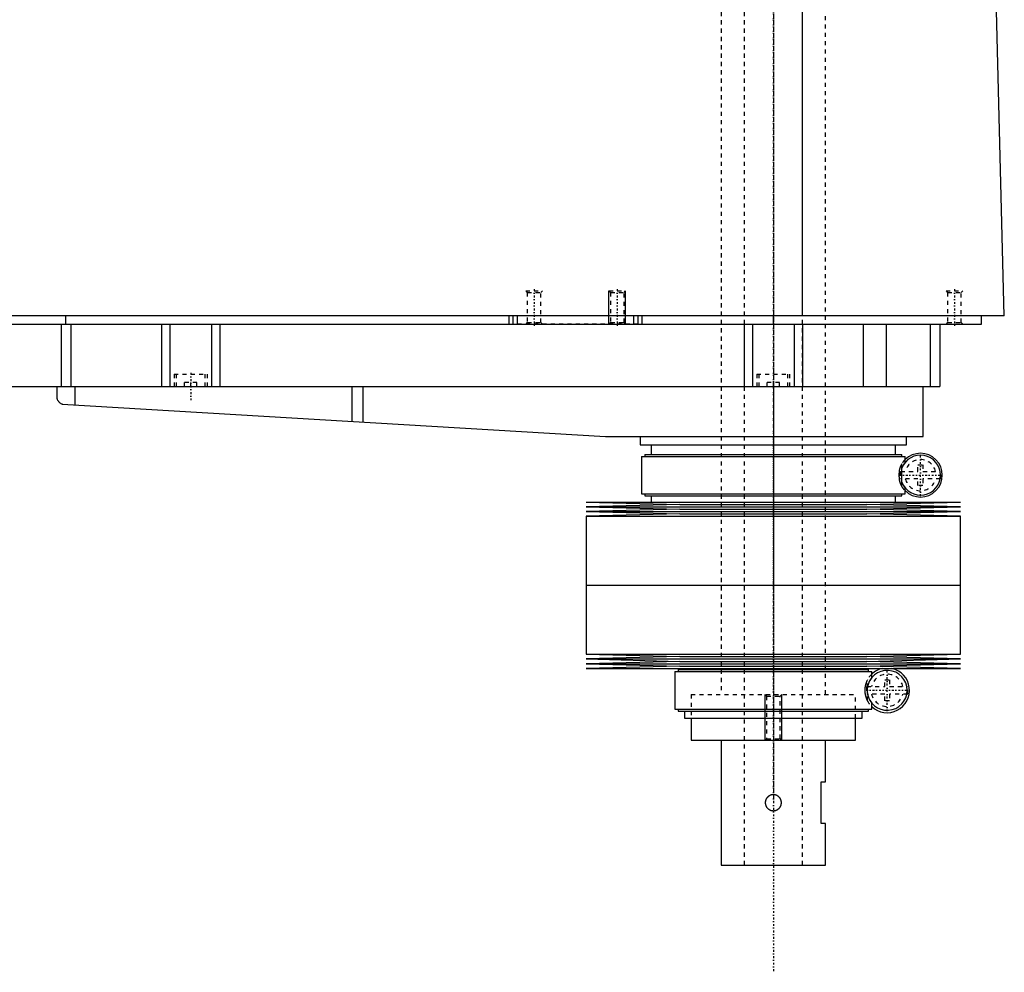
# Model space of a CAD drawing. Extents: x -181 to 906, y -1 to 896.
# Tile 3 of 4: x 669 to 906, y 330 to 559. Entities that reach past the tile are written whole.
import ezdxf

# ---------------------------------------------------------------- set-up
doc = ezdxf.new("R2010")
doc.units = 0
doc.linetypes.add('CENTER', pattern=[1.5, 0.45, -0.5, 0.05, -0.5])
doc.linetypes.add('DASHED', pattern=[2, 1, -1])
for name, color, linetype in [('AM_0', 7, 'CONTINUOUS'), ('AM_10', 7, 'CONTINUOUS'), ('AM_3', 7, 'DASHED'), ('AM_7', 7, 'CENTER')]:
    doc.layers.add(name, color=color, linetype=linetype)

msp = doc.modelspace()

# ---------------------------------------------------------------- linework, layer by layer
at = {"layer": 'AM_0', "color": 7, "linetype": 'CONTINUOUS'}
for p, q in [((857.01, 487.5), (857.01, 569.6)), ((905.5, 487.5), (903.45, 568.63)), ((905.5, 487.5), (328.96, 487.5)), ((680, 485.5), (680, 487.5)), ((786.5, 485.5), (786.5, 487.5)), ((787.5, 485.5), (787.5, 487.5)), ((788.5, 485.5), (788.5, 487.5)), ((816.5, 485.5), (816.5, 487.5)), ((817.5, 485.5), (817.5, 487.5)), ((818.5, 485.5), (818.5, 487.5)), ((850, 485.5), (850, 487.5)), ((900, 485.5), (900, 487.5)), ((360, 485.5), (900, 485.5)), ((678.85, 485.5), (678.85, 470.5)), ((681.18, 485.5), (681.18, 470.5)), ((703, 485.5), (703, 470.5)), ((705, 485.5), (705, 470.5)), ((715, 485.5), (715, 470.5)), ((717, 485.5), (717, 470.5)), ((843, 485.5), (843, 470.5)), ((845, 485.5), (845, 470.5)), ((855, 485.5), (855, 470.5)), ((857, 485.5), (857, 470.5)), ((871.56, 485.5), (871.56, 470.5)), ((877.09, 485.5), (877.09, 470.5)), ((887.69, 485.5), (887.69, 470.5)), ((890, 485.5), (890, 470.5)), ((582, 470.5), (890, 470.5)), ((677.8, 470.5), (677.8, 467.74)), ((682.14, 470.5), (682.14, 466.1)), ((748.68, 470.5), (748.68, 462.14)), ((751.33, 470.5), (751.33, 461.99)), ((850, 470.5), (850, 458.5)), ((886, 458.5), (886, 470.5)), ((679.14, 466.27), (809.7, 458.52)), ((810.3, 458.5), (886, 458.5)), ((818, 458.5), (818, 456.5)), ((882, 456.5), (882, 458.5)), ((818, 456.5), (882, 456.5)), ((820.65, 456.5), (820.65, 454.2)), ((879.35, 454.2), (879.35, 456.5)), ((818.35, 453.7), (818.35, 444.7)), ((818.35, 453.7), (881.65, 453.7)), ((819.15, 454.2), (819.15, 453.7)), ((819.15, 454.2), (880.85, 454.2)), ((880.85, 453.7), (880.85, 454.2)), ((881.65, 452.26), (881.65, 453.7)), ((880.87, 447.49), (880.87, 450.91)), ((881.65, 444.7), (881.65, 446.14)), ((805, 442.75), (827.5, 442.18)), ((805, 442.75), (895, 442.75)), ((818.35, 444.7), (881.65, 444.7)), ((819.15, 444.7), (819.15, 444.2)), ((819.15, 444.2), (880.85, 444.2)), ((820.65, 444.2), (820.65, 442.75)), ((872.5, 442.18), (895, 442.75)), ((879.35, 442.75), (879.35, 444.2)), ((880.85, 444.2), (880.85, 444.7)), ((827.5, 442.18), (805, 441.61)), ((805, 441.61), (827.5, 441.04)), ((805, 441.61), (895, 441.61)), ((827.5, 441.04), (805, 440.47)), ((805, 440.47), (827.5, 439.9)), ((805, 440.47), (895, 440.47)), ((827.5, 442.18), (872.5, 442.18)), ((827.5, 441.04), (872.5, 441.04)), ((895, 441.61), (872.5, 442.18)), ((872.5, 441.04), (895, 441.61)), ((895, 440.47), (872.5, 441.04)), ((872.5, 439.9), (895, 440.47)), ((827.5, 439.9), (805, 439.33)), ((805, 439.33), (805, 422.75)), ((805, 439.33), (895, 439.33)), ((827.5, 439.9), (872.5, 439.9)), ((895, 439.33), (872.5, 439.9)), ((895, 422.75), (895, 439.33)), ((805, 422.75), (895, 422.75)), ((805, 422.75), (805, 406.17)), ((805, 422.75), (895, 422.75)), ((895, 406.17), (895, 422.75)), ((805, 406.17), (827.5, 405.6)), ((805, 406.17), (895, 406.17)), ((827.5, 405.6), (805, 405.03)), ((805, 405.03), (827.5, 404.46)), ((805, 405.03), (895, 405.03)), ((827.5, 405.6), (872.5, 405.6)), ((872.5, 405.6), (895, 406.17)), ((895, 405.03), (872.5, 405.6)), ((872.5, 404.46), (895, 405.03)), ((827.5, 404.46), (805, 403.89)), ((805, 403.89), (827.5, 403.32)), ((805, 403.89), (895, 403.89)), ((827.5, 403.32), (805, 402.75)), ((805, 402.75), (895, 402.75)), ((827.15, 402.5), (827.15, 402)), ((827.15, 402.5), (872.85, 402.5)), ((827.5, 404.46), (872.5, 404.46)), ((827.5, 403.32), (872.5, 403.32)), ((828.65, 402.75), (828.65, 402.5)), ((871.35, 402.5), (871.35, 402.75)), ((895, 403.89), (872.5, 404.46)), ((872.5, 403.32), (895, 403.89)), ((895, 402.75), (872.5, 403.32)), ((872.85, 402), (872.85, 402.5)), ((826.35, 402), (826.35, 393)), ((826.35, 402), (873.65, 402)), ((873.65, 400.56), (873.65, 402)), ((872.59, 396.88), (872.59, 398.12)), ((826.35, 393), (873.65, 393)), ((827.15, 393), (827.15, 392.5)), ((872.85, 392.5), (872.85, 393)), ((873.65, 393), (873.65, 394.44)), ((827.15, 392.5), (872.85, 392.5)), ((828.65, 392.5), (828.65, 390.8)), ((828.65, 390.8), (871.35, 390.8)), ((830.25, 390.8), (830.25, 385.5)), ((869.75, 385.5), (869.75, 390.8)), ((871.35, 390.8), (871.35, 392.5)), ((830.25, 385.5), (869.75, 385.5)), ((837.5, 385.5), (837.5, 355.5)), ((862.5, 375.5), (862.5, 385.5)), ((861.5, 375.5), (862.5, 375.5)), ((861.5, 365.5), (861.5, 375.5)), ((862.5, 365.5), (861.5, 365.5)), ((862.5, 355.5), (862.5, 365.5)), ((837.5, 355.5), (862.5, 355.5))]:
    msp.add_line(p, q, dxfattribs=at)
for points in [[(677.8, 467.74, 0), (677.8, 467.74, 0), (677.8, 467.73, 0), (677.8, 467.73, 0), (677.8, 467.73, 0), (677.8, 467.73, 0), (677.8, 467.72, 0), (677.8, 467.72, 0), (677.81, 467.71, 0), (677.81, 467.7, 0), (677.81, 467.69, 0), (677.81, 467.69, 0), (677.81, 467.68, 0), (677.82, 467.67, 0), (677.82, 467.66, 0), (677.82, 467.65, 0), (677.83, 467.64, 0), (677.83, 467.62, 0), (677.83, 467.62, 0), (677.83, 467.61, 0), (677.84, 467.6, 0), (677.84, 467.58, 0), (677.84, 467.58, 0), (677.86, 467.53, 0), (677.89, 467.44, 0), (677.93, 467.34, 0), (677.98, 467.24, 0), (678.04, 467.14, 0), (678.11, 467.04, 0), (678.14, 466.99, 0), (678.18, 466.94, 0), (678.26, 466.84, 0), (678.35, 466.75, 0), (678.45, 466.66, 0), (678.56, 466.57, 0), (678.67, 466.49, 0), (678.73, 466.46, 0), (678.8, 466.42, 0), (678.93, 466.36, 0), (679.07, 466.3, 0), (679.14, 466.27, 0)], [(850, 368.5, 0), (849.97, 368.5, 0), (849.92, 368.5, 0), (849.86, 368.51, 0), (849.84, 368.51, 0), (849.81, 368.51, 0), (849.75, 368.52, 0), (849.7, 368.53, 0), (849.64, 368.54, 0), (849.59, 368.55, 0), (849.53, 368.56, 0), (849.51, 368.57, 0), (849.48, 368.58, 0), (849.43, 368.6, 0), (849.37, 368.62, 0), (849.32, 368.64, 0), (849.27, 368.66, 0), (849.22, 368.69, 0), (849.19, 368.7, 0), (849.17, 368.71, 0), (849.12, 368.74, 0), (849.07, 368.77, 0), (849.04, 368.78, 0), (849.02, 368.8, 0), (848.97, 368.83, 0), (848.93, 368.87, 0), (848.91, 368.88, 0), (848.88, 368.9, 0), (848.84, 368.94, 0), (848.8, 368.97, 0), (848.76, 369.01, 0), (848.72, 369.05, 0), (848.68, 369.09, 0), (848.66, 369.11, 0), (848.65, 369.13, 0), (848.61, 369.17, 0), (848.58, 369.21, 0), (848.54, 369.26, 0), (848.51, 369.3, 0), (848.48, 369.35, 0), (848.46, 369.37, 0), (848.45, 369.4, 0), (848.42, 369.44, 0), (848.39, 369.49, 0), (848.37, 369.54, 0), (848.34, 369.6, 0), (848.32, 369.65, 0), (848.31, 369.67, 0), (848.29, 369.7, 0), (848.27, 369.75, 0), (848.25, 369.81, 0), (848.24, 369.86, 0), (848.22, 369.92, 0), (848.21, 369.97, 0), (848.2, 370, 0), (848.19, 370.03, 0), (848.18, 370.08, 0), (848.17, 370.14, 0), (848.16, 370.2, 0), (848.15, 370.25, 0), (848.15, 370.31, 0), (848.15, 370.34, 0), (848.14, 370.36, 0), (848.14, 370.42, 0), (848.14, 370.47, 0), (848.14, 370.5, 0), (848.14, 370.53, 0), (848.14, 370.58, 0), (848.14, 370.64, 0), (848.15, 370.66, 0), (848.15, 370.69, 0), (848.15, 370.75, 0), (848.16, 370.8, 0), (848.17, 370.86, 0), (848.18, 370.92, 0), (848.19, 370.97, 0), (848.2, 371, 0), (848.21, 371.03, 0), (848.22, 371.08, 0), (848.24, 371.14, 0), (848.25, 371.19, 0), (848.27, 371.25, 0), (848.29, 371.3, 0), (848.31, 371.33, 0), (848.32, 371.35, 0), (848.34, 371.4, 0), (848.37, 371.46, 0), (848.39, 371.51, 0), (848.42, 371.56, 0), (848.45, 371.6, 0), (848.46, 371.63, 0), (848.48, 371.65, 0), (848.51, 371.7, 0), (848.54, 371.74, 0), (848.58, 371.79, 0), (848.61, 371.83, 0), (848.65, 371.87, 0), (848.66, 371.89, 0), (848.68, 371.91, 0), (848.72, 371.95, 0), (848.76, 371.99, 0), (848.8, 372.03, 0), (848.84, 372.06, 0), (848.88, 372.1, 0), (848.91, 372.12, 0), (848.93, 372.13, 0), (848.97, 372.17, 0), (849.02, 372.2, 0), (849.04, 372.22, 0), (849.07, 372.23, 0), (849.12, 372.26, 0), (849.17, 372.29, 0), (849.19, 372.3, 0), (849.22, 372.31, 0), (849.27, 372.34, 0), (849.32, 372.36, 0), (849.37, 372.38, 0), (849.43, 372.4, 0), (849.48, 372.42, 0), (849.51, 372.43, 0), (849.53, 372.44, 0), (849.59, 372.45, 0), (849.64, 372.46, 0), (849.7, 372.47, 0), (849.75, 372.48, 0), (849.81, 372.49, 0), (849.84, 372.49, 0), (849.86, 372.49, 0), (849.92, 372.5, 0), (849.97, 372.5, 0), (850, 372.5, 0)], [(850, 372.5, 0), (850.03, 372.5, 0), (850.08, 372.5, 0), (850.14, 372.49, 0), (850.16, 372.49, 0), (850.19, 372.49, 0), (850.25, 372.48, 0), (850.3, 372.47, 0), (850.36, 372.46, 0), (850.41, 372.45, 0), (850.47, 372.44, 0), (850.49, 372.43, 0), (850.52, 372.42, 0), (850.57, 372.4, 0), (850.63, 372.38, 0), (850.68, 372.36, 0), (850.73, 372.34, 0), (850.78, 372.31, 0), (850.81, 372.3, 0), (850.83, 372.29, 0), (850.88, 372.26, 0), (850.93, 372.23, 0), (850.96, 372.22, 0), (850.98, 372.2, 0), (851.03, 372.17, 0), (851.07, 372.13, 0), (851.09, 372.12, 0), (851.12, 372.1, 0), (851.16, 372.06, 0), (851.2, 372.03, 0), (851.24, 371.99, 0), (851.28, 371.95, 0), (851.32, 371.91, 0), (851.34, 371.89, 0), (851.35, 371.87, 0), (851.39, 371.83, 0), (851.42, 371.79, 0), (851.46, 371.74, 0), (851.49, 371.7, 0), (851.52, 371.65, 0), (851.54, 371.63, 0), (851.55, 371.6, 0), (851.58, 371.56, 0), (851.61, 371.51, 0), (851.63, 371.46, 0), (851.66, 371.4, 0), (851.68, 371.35, 0), (851.69, 371.33, 0), (851.71, 371.3, 0), (851.73, 371.25, 0), (851.75, 371.19, 0), (851.76, 371.14, 0), (851.78, 371.08, 0), (851.79, 371.03, 0), (851.8, 371, 0), (851.81, 370.97, 0), (851.82, 370.91, 0), (851.83, 370.86, 0), (851.84, 370.8, 0), (851.85, 370.75, 0), (851.85, 370.69, 0), (851.85, 370.66, 0), (851.86, 370.64, 0), (851.86, 370.58, 0), (851.86, 370.53, 0), (851.86, 370.5, 0), (851.86, 370.47, 0), (851.86, 370.42, 0), (851.86, 370.36, 0), (851.85, 370.34, 0), (851.85, 370.31, 0), (851.85, 370.25, 0), (851.84, 370.2, 0), (851.83, 370.14, 0), (851.82, 370.08, 0), (851.81, 370.03, 0), (851.8, 370, 0), (851.79, 369.97, 0), (851.78, 369.92, 0), (851.76, 369.86, 0), (851.75, 369.81, 0), (851.73, 369.75, 0), (851.7, 369.7, 0), (851.69, 369.67, 0), (851.68, 369.65, 0), (851.66, 369.59, 0), (851.63, 369.54, 0), (851.61, 369.49, 0), (851.58, 369.44, 0), (851.55, 369.39, 0), (851.53, 369.37, 0), (851.52, 369.35, 0), (851.49, 369.3, 0), (851.46, 369.26, 0), (851.42, 369.21, 0), (851.39, 369.17, 0), (851.35, 369.13, 0), (851.34, 369.11, 0), (851.32, 369.09, 0), (851.28, 369.05, 0), (851.24, 369.01, 0), (851.2, 368.97, 0), (851.16, 368.94, 0), (851.11, 368.9, 0), (851.09, 368.88, 0), (851.07, 368.87, 0), (851.02, 368.83, 0), (850.98, 368.8, 0), (850.95, 368.78, 0), (850.93, 368.77, 0), (850.88, 368.74, 0), (850.83, 368.71, 0), (850.81, 368.7, 0), (850.78, 368.69, 0), (850.73, 368.66, 0), (850.68, 368.64, 0), (850.63, 368.62, 0), (850.57, 368.6, 0), (850.52, 368.58, 0), (850.49, 368.57, 0), (850.46, 368.56, 0), (850.41, 368.55, 0), (850.36, 368.54, 0), (850.3, 368.53, 0), (850.25, 368.52, 0), (850.19, 368.51, 0), (850.16, 368.51, 0), (850.14, 368.51, 0), (850.08, 368.5, 0), (850.03, 368.5, 0), (850, 368.5, 0)]]:
    msp.add_polyline3d(points, dxfattribs=at)
for centre, radius, start, end in [((810.3, 468.5), 10, 266.6, 270), ((885.35, 449.2), 5.25, 225.1897, 134.8103), ((885.35, 449.2), 4.8, 200.9129, 159.0871), ((877.35, 397.5), 4.8, 187.4315, 172.5685), ((877.35, 397.5), 5.38, 102.3808, 133.5014), ((877.35, 397.5), 5.37, 226.4986, 77.6192)]:
    msp.add_arc(centre, radius, start, end, dxfattribs=at)
at = {"layer": 'AM_10', "color": 7, "linetype": 'CONTINUOUS'}
for p, q in [((810.5, 485.5), (810.5, 493.5)), ((814.5, 485.5), (814.5, 493.5)), ((848, 385.5), (848, 396.5)), ((852, 385.5), (852, 396.5))]:
    msp.add_line(p, q, dxfattribs=at)
at = {"layer": 'AM_3', "color": 6, "linetype": 'DASHED'}
for p, q in [((843, 870.5), (843, 355.5)), ((857, 355.5), (857, 870.5)), ((837.5, 858.5), (837.5, 396.5)), ((862.5, 396.5), (862.5, 858.5)), ((790.5, 493.5), (790.88, 493.12)), ((790.5, 493.5), (794.5, 493.5)), ((790.88, 493.12), (790.88, 485.88)), ((790.88, 493.12), (794.12, 493.12)), ((794.12, 493.12), (794.5, 493.5)), ((794.12, 485.88), (794.12, 493.12)), ((810.5, 493.5), (810.88, 493.12)), ((810.5, 493.5), (814.5, 493.5)), ((810.88, 493.12), (810.88, 485.88)), ((810.88, 493.12), (814.12, 493.12)), ((814.12, 493.12), (814.5, 493.5)), ((814.12, 485.88), (814.12, 493.12)), ((891.5, 493.5), (891.88, 493.12)), ((891.5, 493.5), (895.5, 493.5)), ((891.88, 493.12), (891.88, 485.88)), ((891.88, 493.12), (895.12, 493.12)), ((895.12, 493.12), (895.5, 493.5)), ((895.12, 485.88), (895.12, 493.12)), ((817.5, 485.5), (788.5, 485.5)), ((790.88, 485.88), (790.5, 485.5)), ((790.88, 485.88), (794.12, 485.88)), ((794.5, 485.5), (794.12, 485.88)), ((810.88, 485.88), (810.5, 485.5)), ((810.88, 485.88), (814.12, 485.88)), ((814.5, 485.5), (814.12, 485.88)), ((891.88, 485.88), (891.5, 485.5)), ((891.88, 485.88), (895.12, 485.88)), ((895.5, 485.5), (895.12, 485.88)), ((706, 473.5), (706, 470.5)), ((706, 473.5), (714, 473.5)), ((706.5, 473.5), (706.5, 470.5)), ((713.5, 470.5), (713.5, 473.5)), ((714, 470.5), (714, 473.5)), ((846, 473.5), (846, 470.5)), ((846, 473.5), (854, 473.5)), ((846.5, 473.5), (846.5, 470.5)), ((853.5, 470.5), (853.5, 473.5)), ((854, 470.5), (854, 473.5)), ((711.5, 471.5), (708.5, 471.5)), ((708.5, 470.5), (708.5, 471.5)), ((710, 470.5), (710, 471.5)), ((711.5, 470.5), (711.5, 471.5)), ((851.5, 471.5), (848.5, 471.5)), ((848.5, 470.5), (848.5, 471.5)), ((850, 470.5), (850, 471.5)), ((851.5, 470.5), (851.5, 471.5)), ((880.87, 450.91), (880.87, 451.93)), ((880.57, 450.1), (884.75, 450.1)), ((884.75, 451.7), (885.95, 451.7)), ((884.75, 450.1), (884.75, 451.7)), ((885.95, 451.7), (885.95, 450.1)), ((885.95, 450.1), (890.13, 450.1)), ((884.75, 448.3), (880.57, 448.3)), ((880.87, 446.47), (880.87, 447.49)), ((884.75, 446.7), (884.75, 448.3)), ((885.95, 448.3), (885.95, 446.7)), ((890.13, 448.3), (885.95, 448.3)), ((885.95, 446.7), (884.75, 446.7)), ((872.59, 398.12), (872.59, 400)), ((876.75, 400), (877.95, 400)), ((876.75, 398.4), (876.75, 400)), ((877.95, 400), (877.95, 398.4)), ((872.44, 398.4), (876.75, 398.4)), ((877.95, 398.4), (882.26, 398.4)), ((830.25, 396.5), (869.75, 396.5)), ((830.25, 396.5), (830.25, 390.8)), ((830.25, 396.5), (869.75, 396.5)), ((848, 396.5), (848.38, 396.12)), ((848.38, 396.12), (848.38, 385.88)), ((848.38, 396.12), (851.62, 396.12)), ((851.62, 396.12), (852, 396.5)), ((851.62, 385.88), (851.62, 396.12)), ((869.75, 390.8), (869.75, 396.5)), ((876.75, 396.6), (872.44, 396.6)), ((872.59, 395), (872.59, 396.88)), ((876.75, 395), (876.75, 396.6)), ((877.95, 396.6), (877.95, 395)), ((882.26, 396.6), (877.95, 396.6)), ((877.95, 395), (876.75, 395)), ((848.38, 385.88), (848, 385.5)), ((848.38, 385.88), (851.62, 385.88)), ((852, 385.5), (851.62, 385.88))]:
    msp.add_line(p, q, dxfattribs=at)
for points in [[(880.87, 451.93, 0), (880.85, 451.91, 0), (880.82, 451.86, 0), (880.8, 451.81, 0), (880.78, 451.79, 0), (880.77, 451.76, 0), (880.74, 451.71, 0), (880.71, 451.65, 0), (880.68, 451.59, 0), (880.65, 451.54, 0), (880.62, 451.47, 0), (880.6, 451.44, 0), (880.59, 451.41, 0), (880.56, 451.35, 0), (880.53, 451.28, 0), (880.5, 451.21, 0), (880.47, 451.14, 0), (880.44, 451.06, 0), (880.43, 451.02, 0), (880.41, 450.98, 0), (880.38, 450.9, 0), (880.36, 450.82, 0), (880.34, 450.78, 0)], [(881.65, 452.26, 0), (881.65, 452.26, 0), (881.64, 452.25, 0), (881.63, 452.24, 0), (881.63, 452.23, 0), (881.62, 452.22, 0), (881.6, 452.19, 0), (881.57, 452.16, 0), (881.53, 452.11, 0), (881.5, 452.06, 0), (881.45, 452, 0), (881.43, 451.97, 0), (881.41, 451.94, 0), (881.35, 451.86, 0), (881.3, 451.77, 0), (881.24, 451.67, 0), (881.17, 451.57, 0), (881.11, 451.45, 0), (881.07, 451.38, 0), (881.04, 451.31, 0), (880.97, 451.17, 0), (880.9, 451, 0), (880.87, 450.91, 0)], [(880.34, 450.78, 0), (880.34, 450.77, 0), (880.34, 450.76, 0), (880.33, 450.74, 0), (880.33, 450.73, 0), (880.33, 450.72, 0), (880.32, 450.71, 0), (880.32, 450.69, 0), (880.31, 450.67, 0), (880.31, 450.65, 0), (880.3, 450.63, 0), (880.3, 450.62, 0), (880.3, 450.61, 0), (880.3, 450.59, 0), (880.29, 450.56, 0), (880.29, 450.54, 0), (880.28, 450.52, 0), (880.28, 450.49, 0), (880.28, 450.48, 0), (880.27, 450.47, 0), (880.27, 450.44, 0), (880.27, 450.42, 0), (880.26, 450.41, 0), (880.26, 450.39, 0), (880.26, 450.37, 0), (880.25, 450.34, 0), (880.25, 450.33, 0), (880.25, 450.31, 0), (880.25, 450.29, 0), (880.24, 450.26, 0), (880.24, 450.23, 0), (880.24, 450.2, 0), (880.23, 450.17, 0), (880.23, 450.16, 0), (880.23, 450.14, 0), (880.23, 450.11, 0), (880.23, 450.08, 0), (880.22, 450.05, 0), (880.22, 450.02, 0), (880.22, 449.98, 0), (880.22, 449.97, 0), (880.22, 449.95, 0), (880.21, 449.92, 0), (880.21, 449.89, 0), (880.21, 449.85, 0), (880.21, 449.82, 0), (880.2, 449.79, 0), (880.2, 449.77, 0), (880.2, 449.75, 0), (880.2, 449.72, 0), (880.2, 449.69, 0), (880.19, 449.57, 0), (880.19, 449.36, 0), (880.19, 449.26, 0), (880.19, 449.16, 0), (880.19, 448.96, 0), (880.2, 448.75, 0), (880.2, 448.63, 0), (880.21, 448.6, 0), (880.21, 448.57, 0), (880.21, 448.55, 0), (880.21, 448.53, 0), (880.21, 448.5, 0), (880.21, 448.47, 0), (880.22, 448.44, 0), (880.22, 448.4, 0), (880.22, 448.37, 0), (880.22, 448.35, 0), (880.22, 448.34, 0), (880.23, 448.3, 0), (880.23, 448.27, 0), (880.23, 448.24, 0), (880.24, 448.21, 0), (880.24, 448.17, 0), (880.24, 448.16, 0), (880.24, 448.14, 0), (880.25, 448.11, 0), (880.25, 448.08, 0), (880.25, 448.07, 0), (880.26, 448.05, 0), (880.26, 448.02, 0), (880.26, 447.99, 0), (880.27, 447.97, 0), (880.27, 447.96, 0), (880.27, 447.93, 0), (880.28, 447.9, 0), (880.28, 447.88, 0), (880.29, 447.85, 0), (880.29, 447.82, 0), (880.3, 447.81, 0), (880.3, 447.8, 0), (880.3, 447.77, 0), (880.31, 447.75, 0), (880.31, 447.73, 0), (880.32, 447.71, 0), (880.32, 447.69, 0), (880.33, 447.68, 0), (880.33, 447.67, 0), (880.34, 447.65, 0), (880.34, 447.63, 0), (880.34, 447.62, 0)], [(880.34, 447.62, 0), (880.36, 447.58, 0), (880.38, 447.5, 0), (880.41, 447.42, 0), (880.43, 447.38, 0), (880.44, 447.34, 0), (880.47, 447.26, 0), (880.5, 447.19, 0), (880.53, 447.12, 0), (880.56, 447.05, 0), (880.59, 446.99, 0), (880.6, 446.96, 0), (880.62, 446.93, 0), (880.65, 446.86, 0), (880.68, 446.81, 0), (880.71, 446.75, 0), (880.74, 446.69, 0), (880.77, 446.64, 0), (880.78, 446.61, 0), (880.8, 446.59, 0), (880.82, 446.54, 0), (880.85, 446.49, 0), (880.87, 446.47, 0)], [(880.87, 447.49, 0), (880.9, 447.4, 0), (880.97, 447.23, 0), (881.04, 447.09, 0), (881.07, 447.02, 0), (881.11, 446.95, 0), (881.17, 446.83, 0), (881.24, 446.73, 0), (881.3, 446.63, 0), (881.35, 446.54, 0), (881.41, 446.46, 0), (881.43, 446.43, 0), (881.45, 446.4, 0), (881.5, 446.34, 0), (881.53, 446.29, 0), (881.57, 446.24, 0), (881.6, 446.21, 0), (881.62, 446.18, 0), (881.63, 446.17, 0), (881.63, 446.16, 0), (881.64, 446.15, 0), (881.65, 446.14, 0), (881.65, 446.14, 0)], [(872.59, 400, 0), (872.54, 399.9, 0), (872.49, 399.79, 0), (872.47, 399.75, 0), (872.45, 399.72, 0), (872.45, 399.7, 0), (872.44, 399.68, 0), (872.42, 399.65, 0), (872.41, 399.61, 0), (872.39, 399.57, 0), (872.38, 399.54, 0), (872.36, 399.5, 0), (872.35, 399.48, 0), (872.35, 399.46, 0), (872.33, 399.42, 0), (872.32, 399.38, 0), (872.31, 399.36, 0), (872.3, 399.34, 0), (872.29, 399.3, 0), (872.27, 399.26, 0), (872.26, 399.24, 0), (872.26, 399.22, 0), (872.24, 399.18, 0), (872.23, 399.13, 0), (872.22, 399.09, 0), (872.2, 399.05, 0), (872.19, 399, 0), (872.18, 398.98, 0), (872.18, 398.96, 0), (872.16, 398.91, 0), (872.15, 398.87, 0), (872.14, 398.82, 0), (872.13, 398.77, 0), (872.12, 398.72, 0), (872.11, 398.7, 0), (872.1, 398.67, 0), (872.09, 398.62, 0), (872.08, 398.57, 0), (872.07, 398.51, 0), (872.06, 398.46, 0), (872.05, 398.4, 0), (872.05, 398.38, 0), (872.04, 398.35, 0), (872.03, 398.29, 0), (872.03, 398.23, 0), (872.02, 398.18, 0), (872.01, 398.12, 0), (872, 398.06, 0), (872, 398.03, 0), (872, 398, 0), (871.99, 397.94, 0), (871.99, 397.88, 0), (871.98, 397.82, 0), (871.98, 397.76, 0), (871.98, 397.7, 0), (871.98, 397.67, 0), (871.98, 397.65, 0), (871.98, 397.59, 0), (871.98, 397.53, 0), (871.98, 397.5, 0), (871.98, 397.47, 0), (871.98, 397.41, 0), (871.98, 397.35, 0), (871.98, 397.33, 0), (871.98, 397.3, 0), (871.98, 397.24, 0), (871.98, 397.18, 0), (871.99, 397.12, 0), (871.99, 397.06, 0), (872, 397, 0), (872, 396.97, 0), (872, 396.94, 0), (872.01, 396.88, 0), (872.02, 396.82, 0), (872.03, 396.77, 0), (872.03, 396.71, 0), (872.04, 396.65, 0), (872.05, 396.62, 0), (872.05, 396.6, 0), (872.06, 396.54, 0), (872.07, 396.49, 0), (872.08, 396.43, 0), (872.09, 396.38, 0), (872.1, 396.33, 0), (872.11, 396.3, 0), (872.12, 396.28, 0), (872.13, 396.23, 0), (872.14, 396.18, 0), (872.15, 396.13, 0), (872.16, 396.09, 0), (872.18, 396.04, 0), (872.18, 396.02, 0), (872.19, 396, 0), (872.2, 395.95, 0), (872.22, 395.91, 0), (872.23, 395.87, 0), (872.24, 395.82, 0), (872.26, 395.78, 0), (872.26, 395.76, 0), (872.27, 395.74, 0), (872.29, 395.7, 0), (872.3, 395.66, 0), (872.31, 395.64, 0), (872.32, 395.62, 0), (872.33, 395.58, 0), (872.35, 395.54, 0), (872.35, 395.52, 0), (872.36, 395.5, 0), (872.38, 395.46, 0), (872.39, 395.43, 0), (872.41, 395.39, 0), (872.42, 395.35, 0), (872.44, 395.32, 0), (872.45, 395.3, 0), (872.45, 395.28, 0), (872.47, 395.25, 0), (872.49, 395.21, 0), (872.54, 395.1, 0), (872.59, 395, 0)], [(873.65, 400.56, 0), (873.65, 400.56, 0), (873.64, 400.55, 0), (873.63, 400.53, 0), (873.61, 400.51, 0), (873.6, 400.5, 0), (873.57, 400.46, 0), (873.53, 400.4, 0), (873.48, 400.34, 0), (873.42, 400.26, 0), (873.36, 400.16, 0), (873.32, 400.11, 0), (873.29, 400.05, 0), (873.21, 399.93, 0), (873.13, 399.79, 0), (873.04, 399.62, 0), (872.99, 399.52, 0), (872.98, 399.48, 0), (872.96, 399.45, 0), (872.96, 399.44, 0), (872.95, 399.42, 0), (872.94, 399.38, 0), (872.92, 399.35, 0), (872.91, 399.31, 0), (872.89, 399.28, 0), (872.88, 399.24, 0), (872.87, 399.22, 0), (872.86, 399.2, 0), (872.85, 399.16, 0), (872.83, 399.12, 0), (872.83, 399.1, 0), (872.82, 399.08, 0), (872.8, 399.04, 0), (872.79, 399, 0), (872.78, 398.97, 0), (872.77, 398.95, 0), (872.76, 398.9, 0), (872.75, 398.86, 0), (872.73, 398.81, 0), (872.72, 398.76, 0), (872.7, 398.71, 0), (872.7, 398.68, 0), (872.69, 398.65, 0), (872.68, 398.59, 0), (872.66, 398.54, 0), (872.65, 398.48, 0), (872.64, 398.42, 0), (872.63, 398.35, 0), (872.62, 398.32, 0), (872.62, 398.29, 0), (872.6, 398.22, 0), (872.59, 398.15, 0), (872.59, 398.12, 0)], [(872.59, 396.88, 0), (872.59, 396.85, 0), (872.6, 396.78, 0), (872.62, 396.71, 0), (872.62, 396.68, 0), (872.63, 396.65, 0), (872.64, 396.58, 0), (872.65, 396.52, 0), (872.66, 396.46, 0), (872.68, 396.41, 0), (872.69, 396.35, 0), (872.7, 396.32, 0), (872.7, 396.29, 0), (872.72, 396.24, 0), (872.73, 396.19, 0), (872.75, 396.14, 0), (872.76, 396.1, 0), (872.77, 396.05, 0), (872.78, 396.03, 0), (872.79, 396, 0), (872.8, 395.96, 0), (872.82, 395.92, 0), (872.83, 395.9, 0), (872.83, 395.88, 0), (872.85, 395.84, 0), (872.86, 395.8, 0), (872.87, 395.78, 0), (872.88, 395.76, 0), (872.89, 395.72, 0), (872.91, 395.69, 0), (872.92, 395.65, 0), (872.94, 395.62, 0), (872.95, 395.58, 0), (872.96, 395.56, 0), (872.96, 395.55, 0), (872.98, 395.52, 0), (872.99, 395.48, 0), (873.04, 395.38, 0), (873.13, 395.21, 0), (873.21, 395.07, 0), (873.29, 394.95, 0), (873.32, 394.89, 0), (873.36, 394.84, 0), (873.42, 394.74, 0), (873.48, 394.66, 0), (873.53, 394.6, 0), (873.57, 394.54, 0), (873.6, 394.5, 0), (873.61, 394.49, 0), (873.63, 394.47, 0), (873.64, 394.45, 0), (873.65, 394.44, 0), (873.65, 394.44, 0)]]:
    msp.add_polyline3d(points, dxfattribs=at)
for centre, radius, start, end in [((885.35, 449.2), 5.25, 134.8103, 148.6557), ((885.35, 449.2), 3.75, 13.8865, 166.1135), ((885.35, 449.2), 4.87, 169.3459, 190.6541), ((885.35, 449.2), 4.87, 349.3459, 10.6541), ((885.35, 449.2), 3.75, 193.8865, 346.1135), ((885.35, 449.2), 5.25, 211.3443, 225.1897), ((877.35, 397.5), 5.38, 133.5014, 152.3158), ((877.35, 397.5), 3.88, 13.43, 166.57), ((877.35, 397.5), 4.99, 169.6156, 190.3844), ((877.35, 397.5), 4.99, 349.6156, 10.3844), ((877.35, 397.5), 3.87, 193.43, 346.57), ((877.35, 397.5), 5.38, 207.6842, 226.4986)]:
    msp.add_arc(centre, radius, start, end, dxfattribs=at)
at = {"layer": 'AM_7', "color": 4, "linetype": 'CENTER'}
for p, q in [((850, 896.25), (850, 329.75)), ((850, 700.5), (850, 370.5)), ((792.5, 493.9), (792.5, 485.1)), ((812.5, 493.9), (812.5, 485.1)), ((893.5, 493.9), (893.5, 485.1)), ((710, 473.8), (710, 467.2)), ((850, 458.19), (850, 421.06)), ((885.35, 444.16), (885.35, 454.24)), ((880.31, 449.2), (890.39, 449.2)), ((850, 424.35), (850, 389.2)), ((877.35, 392.46), (877.35, 402.54)), ((872.31, 397.5), (882.39, 397.5))]:
    msp.add_line(p, q, dxfattribs=at)

doc.saveas('drawing.dxf')
